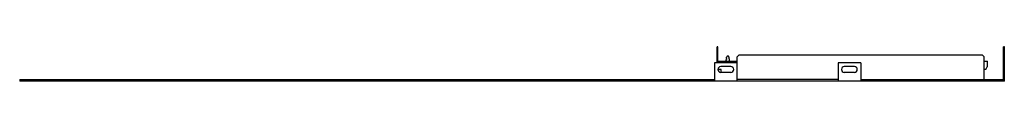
# Model space of a CAD drawing. Header units: millimetres. Extents: x 173 to 1352, y 1031 to 1072.
import ezdxf

# ---------------------------------------------------------------- set-up
doc = ezdxf.new("R2010")
doc.units = ezdxf.units.MM
doc.header["$LTSCALE"] = 136.795585
doc.layers.get('0').update_dxf_attribs({"linetype": 'CONTINUOUS'})

msp = doc.modelspace()

# ---------------------------------------------------------------- linework, layer by layer
at = {"color": 7, "linetype": 'Continuous'}
for p, q in [((1009, 1072.4), (1008, 1072.4)), ((1008, 1053.4), (1008, 1072.4)), ((1008, 1070.4), (1009, 1070.4)), ((1009, 1053.4), (1009, 1072.4)), ((1021.4, 1061.4), (1020.6, 1061.4)), ((1034, 1062.4), (1032, 1060.4)), ((1326, 1062.4), (1034, 1062.4)), ((1328, 1060.4), (1326, 1062.4)), ((1352, 1072.4), (1351, 1072.4)), ((1351, 1033.4), (1351, 1072.4)), ((1351, 1070.4), (1352, 1070.4)), ((1352, 1031.4), (1352, 1072.4)), ((1032, 1053.4), (1005, 1053.4)), ((1005, 1053.4), (1005, 1031.4)), ((1009, 1055.4), (1032, 1055.4)), ((1018.9, 1056.1), (1018.8, 1055.4)), ((1018.9, 1057.4), (1019.2, 1057.4)), ((1018.9, 1056.1), (1018.9, 1057.4)), ((1019.4, 1058.6), (1019.2, 1057.4)), ((1019.4, 1059.9), (1019.7, 1059.9)), ((1019.4, 1058.6), (1019.4, 1059.9)), ((1019.8, 1060.8), (1019.7, 1059.9)), ((1022.3, 1059.9), (1022.1, 1060.8)), ((1022.5, 1059.9), (1022.3, 1059.9)), ((1022.5, 1058.6), (1022.5, 1059.9)), ((1022.8, 1057.4), (1022.5, 1058.6)), ((1023, 1057.4), (1022.8, 1057.4)), ((1023, 1056.1), (1023, 1057.4)), ((1023.2, 1055.4), (1023, 1056.1)), ((1032, 1031.4), (1032, 1060.4)), ((1180, 1053.4), (1153, 1053.4)), ((1153, 1053.4), (1153, 1031.4)), ((1180, 1053.4), (1180, 1031.4)), ((1328, 1033.4), (1328, 1060.4)), ((1328, 1055.4), (1332, 1055.4)), ((1330, 1045.4), (1332, 1049.4)), ((1332, 1048.9), (1332, 1055.4)), ((1009, 1045.4), (1009, 1045.3)), ((1009.3, 1046.7), (1010, 1045.4)), ((1013, 1045.4), (1010, 1045.4)), ((1024.5, 1048.9), (1012.4, 1048.9)), ((1012.4, 1041.9), (1024.5, 1041.9)), ((1013, 1041.9), (1013, 1045.4)), ((1028, 1045.3), (1028, 1045.4)), ((1157, 1045.4), (1157, 1045.3)), ((1172.5, 1048.9), (1160.4, 1048.9)), ((1160.4, 1041.9), (1172.5, 1041.9)), ((1176, 1045.3), (1176, 1045.4)), ((1330, 1045.4), (1328, 1045.4)), ((1331.5, 1048.4), (1332, 1048.9)), ((173, 1033.4), (173, 1031.4)), ((173, 1033.4), (1005, 1033.4)), ((1352, 1031.4), (173, 1031.4)), ((175.5, 1031.4), (175.5, 1033.4)), ((197, 1031.4), (197, 1033.4)), ((271, 1031.4), (271, 1033.4)), ((279, 1031.4), (279, 1033.4)), ((685, 1031.4), (685, 1033.4)), ((693, 1031.4), (693, 1033.4)), ((767, 1031.4), (767, 1033.4)), ((788.5, 1033.4), (788.5, 1031.4)), ((791, 1031.4), (791, 1033.4)), ((831, 1031.4), (831, 1033.4)), ((836, 1031.4), (836, 1033.4)), ((1153, 1033.4), (1032, 1033.4)), ((1180, 1033.4), (1352, 1033.4)), ((1347, 1031.4), (1347, 1033.4))]:
    msp.add_line(p, q, dxfattribs=at)
for centre, radius, start, end in [((1020.6, 1060.6), 0.75, 90, 168.6901), ((1021.4, 1060.6), 0.75, 11.3099, 90), ((1012.4, 1045.4), 3.45, 90, 180), ((1012.4, 1045.3), 3.45, 180, 270), ((1024.5, 1045.4), 3.45, 0, 90), ((1024.5, 1045.3), 3.45, 270, 360), ((1160.4, 1045.4), 3.45, 90, 180), ((1160.4, 1045.3), 3.45, 180, 270), ((1172.5, 1045.4), 3.45, 0, 90), ((1172.5, 1045.3), 3.45, 270, 360)]:
    msp.add_arc(centre, radius, start, end, dxfattribs=at)

doc.saveas('drawing.dxf')
